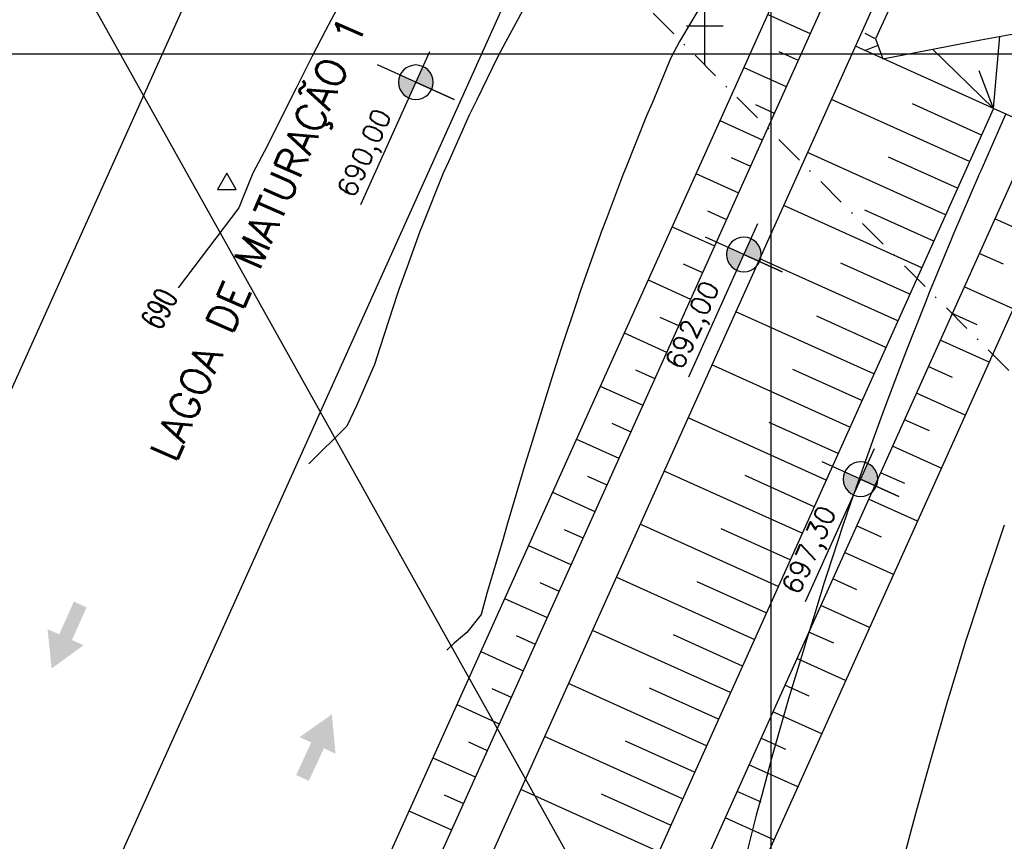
# Model space of a CAD drawing. Header units: millimetres. Extents: x 196436 to 199900, y 8705373 to 8708636.
# Tile 217 of 238: x 199335 to 199420, y 8707732 to 8707803. Entities that reach past the tile are written whole.
import ezdxf
from ezdxf.enums import TextEntityAlignment as Align

# ---------------------------------------------------------------- set-up
doc = ezdxf.new("R2010")
doc.units = ezdxf.units.MM
doc.header["$LTSCALE"] = 5
doc.linetypes.add('DASHDOT', pattern=[1, 0.5, -0.25, 0, -0.25])
for name, color, linetype in [('$CURVAS1', 30, 'Continuous'), ('$CURVAS2', 40, 'Continuous'), ('-CHICANA', 4, 'Continuous'), ('CAIXA', 7, 'Continuous'), ('CERCA', 3, 'CERCA_LINE'), ('DIM', 7, 'Continuous'), ('LAGOA', 3, 'Continuous'), ('LAGOAS', 6, 'Continuous'), ('LINHA_TRANS', 4, 'DASHDOT'), ('MALHA', 9, 'Continuous'), ('PONTE', 3, 'Continuous'), ('POSTE', 3, 'Continuous'), ('TER-BERMA', 4, 'Continuous'), ('TER-COTAS', 7, 'Continuous'), ('TER-OFFSET', 3, 'Continuous'), ('TER-OFFSET-LINHA', 7, 'Continuous'), ('TEXTO$CURVA', 2, 'Continuous'), ('TXT_COORD', 3, 'Continuous')]:
    doc.layers.add(name, color=color, linetype=linetype)
doc.styles.add('GEOSIS', font='ROMANS.SHX')
doc.styles.add('ROMANS', font='romans.shx', dxfattribs={"width": 0.85})
doc.linetypes.add('CERCA_LINE', pattern='A,0.5,-0.2,["X",Standard,S=0.1,R=0,X=-0.1,Y=-0.05],-0.25', length=0.95)
doc.dimstyles.new('COTA-500-EXTERNA', dxfattribs={"dimtxt": 2, "dimasz": 1.5, "dimexe": 0, "dimexo": 3, "dimgap": 0.5, "dimtad": 1, "dimzin": 4, "dimdsep": 46, "dimtxsty": 'ROMANS', "dimblk1": 'DOT1', "dimblk2": 'DOT1', "dimsah": 1, "dimcen": 0.2, "dimclrd": 256, "dimclre": 256, "dimclrt": 2, "dimadec": 0, "dimazin": 0, "dimtfac": 1, "dimtix": 1, "dimtmove": 2, "dimatfit": 3, "dimldrblk": 'DOT1', "dimfxl": 0, "dimtvp": 0.025, "dimtolj": 1, "dimtzin": 4, "dimlwd": -1, "dimlwe": -1, "dimarcsym": 0})

# ---------------------------------------------------------------- blocks, each defined once
blk = doc.blocks.new('A$C55C26645')
h = blk.add_hatch(color=2)
h.paths.add_polyline_path([(68.45, 12.67), (68.45, 21.47), (59.65, 21.47, 0.414214)])
h.paths.add_polyline_path([(68.45, 30.27), (68.45, 21.47), (77.25, 21.47, 0.414214)])
at = {"color": 7, "linetype": 'Continuous'}
blk.add_line((85.45, 21.47), (0, 21.47), dxfattribs=at)
blk.add_lwpolyline([(68.45, 21.47), (68.45, 42.86), (68.45, 0)], dxfattribs=at)
blk.add_circle((68.45, 21.47), 8.8, dxfattribs=at)
at = {"color": 3, "style": 'ROMANS'}
blk.add_attdef('226,00', (1.58, 25.75), '', height=10, dxfattribs=at)
blk = doc.blocks.new('A$C0C100BE6')
blk.add_hatch(color=7).paths.add_polyline_path([(0.772, 0.604), (0.956, 0.808), (1.217, 0), (0.387, 0.178), (0.571, 0.381), (0, 0.898), (0.201, 1.12)])
blk = doc.blocks.new('DOT1')
for q in [(0, 3.36), (0, -3.36)]:
    blk.add_line((0, 0), q)
at = {"linetype": 'ByBlock'}
blk.add_line((0, 0), (-1.2, 0), dxfattribs=at)
at = {"color": 0, "linetype": 'ByBlock', "const_width": 0.36}
blk.add_lwpolyline([(-0.18, 0, 1), (0.18, 0, 1)], format="xyb", close=True, dxfattribs=at)
blk = doc.blocks.new('*D79')
at = {"layer": 'Defpoints', "color": 0}
for p in [(199200.589, 8707769.175, -1), (199537.808, 8707617.643, -1), (199520.526, 8707579.286)]:
    blk.add_point(p, dxfattribs=at)
at = {"layer": 'DIM'}
for p, q in [((199199.357, 8707766.44), (199183.459, 8707731.153)), ((199184.826, 8707730.537), (199519.158, 8707579.903)), ((199536.576, 8707614.908), (199520.526, 8707579.286))]:
    blk.add_line(p, q, dxfattribs=at)
at = {"layer": 'DIM', "xscale": 1.5, "yscale": 1.5, "zscale": 1.5}
for p, rotation in [((199183.459, 8707731.153), 155.7458953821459), ((199520.526, 8707579.286), 335.7458953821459)]:
    blk.add_blockref('DOT1', p, dxfattribs=dict(at, rotation=rotation))
at = {"layer": 'DIM', "color": 2, "insert": (199356.132, 8707656.328), "char_height": 2, "attachment_point": 5, "rotation": 335.7459, "style": 'ROMANS'}
blk.add_mtext('\\A1;369.70', dxfattribs=at)
blk = doc.blocks.new('*D81')
at = {"layer": 'Defpoints', "color": 0}
for p in [(199629.982, 8707853.205, -1), (199160.458, 8707754.352, -1), (199553.968, 8707587.887), (199556.52, 8707575.905, -1), (199556.52, 8707575.905, -1)]:
    blk.add_point(p, dxfattribs=at)
at = {"layer": 'DIM'}
blk.add_arc((199556.52, 8707575.905), 12.251, 82.18169, 148.72638, dxfattribs=at)
at = {"layer": 'DIM', "xscale": 1.5, "yscale": 1.5, "zscale": 1.5}
for p, rotation in [((199559.658, 8707587.748), 348.6719272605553), ((199545.35, 8707580.938), 242.2361372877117)]:
    blk.add_blockref('DOT1', p, dxfattribs=dict(at, rotation=rotation))
at = {"layer": 'DIM', "color": 2, "insert": (199550.61, 8707588.321), "char_height": 2, "attachment_point": 5, "rotation": 25.45403, "style": 'ROMANS'}
blk.add_mtext('\\A1;81°', dxfattribs=at)
blk = doc.blocks.new('*D82')
at = {"layer": 'Defpoints', "color": 0}
for p in [(199276.71, 8708012.372, -1), (199629.982, 8707853.205, -1), (199629.982, 8707853.205, -1), (199611.205, 8707850.27), (199556.52, 8707575.905, -1)]:
    blk.add_point(p, dxfattribs=at)
at = {"layer": 'DIM'}
blk.add_arc((199629.982, 8707853.205), 19.004, 160.26936, 250.63871, dxfattribs=at)
at = {"layer": 'DIM', "xscale": 1.5, "yscale": 1.5, "zscale": 1.5}
for p, rotation in [((199612.655, 8707861.011), 68.00762625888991), ((199625.115, 8707834.834), 342.9004382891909)]:
    blk.add_blockref('DOT1', p, dxfattribs=dict(at, rotation=rotation))
at = {"layer": 'DIM', "color": 2, "insert": (199614.177, 8707845.681), "char_height": 2, "attachment_point": 5, "rotation": 295.45403, "style": 'ROMANS'}
blk.add_mtext('\\A1;99°', dxfattribs=at)
blk = doc.blocks.new('*D86')
at = {"layer": 'Defpoints', "color": 0}
for p in [(199276.71, 8708012.372, -1), (199276.71, 8708012.372, -1), (199278.882, 8707990.79), (199629.982, 8707853.205, -1), (199160.458, 8707754.352, -1)]:
    blk.add_point(p, dxfattribs=at)
at = {"layer": 'DIM'}
blk.add_arc((199276.71, 8708012.372), 21.691, 249.70881, 331.78298, dxfattribs=at)
at = {"layer": 'DIM', "xscale": 1.5, "yscale": 1.5, "zscale": 1.5}
for p, rotation in [((199296.487, 8708003.462), 63.76443569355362), ((199267.8, 8707992.596), 157.7273550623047)]:
    blk.add_blockref('DOT1', p, dxfattribs=dict(at, rotation=rotation))
at = {"layer": 'DIM', "color": 2, "insert": (199283.862, 8707993.49), "char_height": 2, "attachment_point": 5, "rotation": 20.7459, "style": 'ROMANS'}
blk.add_mtext('\\A1;90°', dxfattribs=at)
blk = doc.blocks.new('*D87')
at = {"layer": 'Defpoints', "color": 0}
for p in [(199276.71, 8708012.372, -1), (199175.31, 8707765.043), (199160.458, 8707754.352, -1), (199160.458, 8707754.352, -1), (199556.52, 8707575.905, -1)]:
    blk.add_point(p, dxfattribs=at)
at = {"layer": 'DIM'}
blk.add_arc((199160.458, 8707754.352), 18.3, 340.44369, 61.0481, dxfattribs=at)
at = {"layer": 'DIM', "xscale": 1.5, "yscale": 1.5, "zscale": 1.5}
for p, rotation in [((199167.975, 8707771.037), 153.3969975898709), ((199177.142, 8707746.835), 248.0947931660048)]:
    blk.add_blockref('DOT1', p, dxfattribs=dict(at, rotation=rotation))
at = {"layer": 'DIM', "color": 2, "insert": (199178.974, 8707761.366), "char_height": 2, "attachment_point": 5, "rotation": 290.7459, "style": 'ROMANS'}
blk.add_mtext('\\A1;90°', dxfattribs=at)

msp = doc.modelspace()

# ---------------------------------------------------------------- linework, layer by layer
at = {"layer": '$CURVAS1'}
for points in [[(199363.204, 8707804.788, 690), (199361.755, 8707802.016, 690), (199360.615, 8707799.799, 690), (199359.217, 8707797.059, 690), (199358.069, 8707794.81, 690), (199356.719, 8707792.022, 690), (199355.528, 8707789.821, 690), (199355.315, 8707789.268, 690), (199354.298, 8707786.786, 690), (199349.079, 8707779.922, 690)], [(199420.048, 8707759.538, 695), (199419.082, 8707756.714, 695), (199418.339, 8707754.546, 695), (199417.078, 8707750.677, 695), (199416.717, 8707749.553, 695), (199415.333, 8707744.992, 695), (199415.201, 8707744.56, 695), (199415.169, 8707744.45, 695), (199413.765, 8707739.566, 695), (199413.343, 8707738.053, 695), (199412.366, 8707734.572, 695), (199411.567, 8707731.556, 695)]]:
    msp.add_polyline3d(points, dxfattribs=at)
at = {"layer": '$CURVAS2'}
for points in [[(199379.223, 8707804.718, 691), (199377.215, 8707801.019, 691), (199376.529, 8707799.729, 691), (199374.711, 8707795.994, 691), (199374.094, 8707794.74, 691), (199372.317, 8707790.747, 691), (199371.864, 8707789.75, 691), (199370.05, 8707785.243, 691), (199369.853, 8707784.759, 691), (199368.756, 8707781.722, 691), (199368.046, 8707779.766, 691), (199367.935, 8707779.431, 691), (199366.417, 8707774.773, 691), (199365.967, 8707773.321, 691), (199364.417, 8707769.782, 691), (199363.591, 8707768.037, 691), (199360.307, 8707764.8, 691)], [(199394.272, 8707804.652, 692), (199392.161, 8707801.062, 692), (199391.394, 8707799.664, 692), (199389.791, 8707795.766, 692), (199389.302, 8707794.673, 692), (199387.542, 8707790.226, 692), (199387.316, 8707789.682, 692), (199385.846, 8707785.79, 692), (199385.431, 8707784.69, 692), (199385.373, 8707784.523, 692), (199383.656, 8707779.698, 692), (199383.302, 8707778.623, 692), (199381.997, 8707774.705, 692), (199381.314, 8707772.553, 692), (199380.414, 8707769.712, 692), (199379.386, 8707766.364, 692), (199378.88, 8707764.719, 692), (199377.499, 8707760.09, 692), (199377.391, 8707759.725, 692), (199376.998, 8707758.373, 692), (199375.914, 8707754.732, 692), (199375.632, 8707753.777, 692), (199375.113, 8707751.862, 692), (199373.891, 8707750.314, 692), (199372.804, 8707749.409, 692), (199372.168, 8707748.818, 692)], [(199420.175, 8707794.858, 694), (199420.029, 8707794.539, 694), (199418.027, 8707789.974, 694), (199417.839, 8707789.548, 694), (199417.826, 8707789.519, 694), (199415.69, 8707784.558, 694), (199415.506, 8707784.121, 694), (199413.625, 8707779.567, 694), (199413.242, 8707778.612, 694), (199411.64, 8707774.575, 694), (199411.032, 8707772.992, 694), (199409.744, 8707769.584, 694), (199408.889, 8707767.236, 694), (199407.943, 8707764.591, 694), (199406.812, 8707761.348, 694), (199406.215, 8707759.599, 694), (199404.812, 8707755.304, 694), (199404.585, 8707754.606, 694), (199403.676, 8707751.672, 694), (199403.036, 8707749.613, 694), (199402.886, 8707749.11, 694), (199401.526, 8707744.619, 694), (199401.007, 8707742.822, 694), (199400.091, 8707739.626, 694), (199399.209, 8707736.369, 694), (199398.744, 8707734.631, 694), (199397.508, 8707729.72, 694)]]:
    msp.add_polyline3d(points, dxfattribs=at)
at = {"layer": '-CHICANA'}
for p, q in [((199323.278, 8707745.705, 1), (199401.327, 8707918.934, 1)), ((199335.801, 8707712.642, 1), (199413.85, 8707885.871, 1))]:
    msp.add_line(p, q, dxfattribs=at)
at = {"layer": 'CERCA', "ltscale": 2}
msp.add_lwpolyline([(199535.183, 8707458.353), (199335.38, 8707815.673), (199316.526, 8707803.678)], dxfattribs=at)
at = {"layer": 'LAGOA', "color": 3, "elevation": 1}
msp.add_lwpolyline([(199446.913, 8707898.395), (199358.595, 8707702.373), (199290.215, 8707733.181), (199378.533, 8707929.204)], close=True, dxfattribs=at)
at = {"layer": 'LINHA_TRANS', "color": 7}
msp.add_lwpolyline([(199281.954, 8707911.943), (199615.687, 8707576.643), (199615.687, 8707576.643)], dxfattribs=at)
at = {"layer": 'MALHA'}
for p, q in [((199400, 8708300), (199400, 8706900)), ((199400, 8708300), (199400, 8706900)), ((199000, 8707800), (199900, 8707800))]:
    msp.add_line(p, q, dxfattribs=at)
at = {"layer": 'PONTE'}
msp.add_point((199394.319, 8707799.05, 692.228), dxfattribs=at)
at = {"layer": 'POSTE'}
for p, q in [((199394.317, 8707799.053), (199394.339, 8707804.093)), ((199392.756, 8707802.42), (199395.906, 8707802.406))]:
    msp.add_line(p, q, dxfattribs=at)
at = {"layer": 'TER-BERMA'}
for p, q in [((199360.599, 8707697.083, 1), (199452.203, 8707900.399, 1)), ((199419.116, 8707795.315, 1), (199372.451, 8707691.742, 1)), ((199477.102, 8707769.189, 1), (199419.116, 8707795.315, 1)), ((199421.12, 8707790.025, 1), (199377.741, 8707693.746, 1))]:
    msp.add_line(p, q, dxfattribs=at)
at = {"layer": 'TER-BERMA', "elevation": 1}
msp.add_lwpolyline([(199446.913, 8707898.395), (199358.595, 8707702.373), (199290.215, 8707733.181), (199378.533, 8707929.204)], close=True, dxfattribs=at)
at = {"layer": 'TER-COTAS'}
for q in [(199419.657, 8707801.512), (199413.866, 8707800.408), (199417.9, 8707798.541)]:
    msp.add_line((199419.116, 8707795.315), q, dxfattribs=at)
at = {"layer": 'TER-OFFSET'}
for p, q in [((199427.574, 8707841.3), (199408.972, 8707801.302)), ((199408.972, 8707801.302), (199409.627, 8707799.591)), ((199423.424, 8707783.942, 1), (199383.825, 8707696.051, 1))]:
    msp.add_line(p, q, dxfattribs=at)
at = {"layer": 'TER-OFFSET', "elevation": 1}
msp.add_lwpolyline([(199441.623, 8707896.391), (199356.591, 8707707.663), (199295.505, 8707735.185), (199380.537, 8707923.914)], close=True, dxfattribs=at)
at = {"layer": 'TER-OFFSET'}
msp.add_lwpolyline([(199409.627, 8707799.591), (199418.044, 8707801.213), (199422.113, 8707801.967), (199436.308, 8707793.062), (199453.345, 8707782.189), (199465.615, 8707774.365)], dxfattribs=at)
at = {"layer": 'TER-OFFSET-LINHA'}
for p, q in [((199399.723, 8707803.395, 34.681), (199403.37, 8707801.752, 34.681)), ((199400.691, 8707800.217, 34.681), (199402.343, 8707799.472, 34.681)), ((199397.669, 8707798.836, 34.681), (199401.316, 8707797.193, 34.681)), ((199398.669, 8707795.644, 34.681), (199400.289, 8707794.914, 34.681)), ((199395.615, 8707794.277, 34.681), (199399.262, 8707792.634, 34.681)), ((199396.583, 8707791.099, 34.681), (199398.235, 8707790.355, 34.681)), ((199393.561, 8707789.719, 34.681), (199397.208, 8707788.076, 34.681)), ((199394.561, 8707786.526, 34.681), (199396.181, 8707785.796, 34.681)), ((199391.508, 8707785.16, 34.681), (199395.155, 8707783.517, 34.681)), ((199423.424, 8707783.942, 1), (199419.23, 8707785.831, 1)), ((199419.974, 8707781.935, 1), (199417.897, 8707782.871, 1)), ((199392.475, 8707781.982, 34.681), (199394.128, 8707781.238, 34.681)), ((199389.454, 8707780.601, 34.681), (199393.101, 8707778.958, 34.681)), ((199420.795, 8707778.107, 1), (199416.601, 8707779.996, 1)), ((199417.717, 8707776.751, 1), (199415.574, 8707777.717, 1)), ((199390.453, 8707777.409, 34.681), (199392.074, 8707776.679, 34.681)), ((199387.4, 8707776.043, 34.681), (199391.047, 8707774.4, 34.681)), ((199418.741, 8707773.548, 1), (199414.547, 8707775.437, 1)), ((199388.367, 8707772.865, 34.681), (199390.02, 8707772.12, 34.681)), ((199415.598, 8707772.222, 1), (199413.52, 8707773.158, 1)), ((199385.346, 8707771.484, 34.681), (199388.993, 8707769.841, 34.681)), ((199416.687, 8707768.989, 1), (199412.493, 8707770.879, 1)), ((199386.346, 8707768.292, 34.681), (199387.966, 8707767.562, 34.681)), ((199413.609, 8707767.634, 1), (199411.466, 8707768.599, 1)), ((199383.292, 8707766.925, 34.681), (199386.939, 8707765.282, 34.681)), ((199414.633, 8707764.431, 1), (199410.44, 8707766.32, 1)), ((199411.49, 8707763.105, 1), (199409.413, 8707764.041, 1)), ((199384.26, 8707763.747, 34.681), (199385.912, 8707763.003, 34.681)), ((199381.238, 8707762.367, 34.681), (199384.885, 8707760.724, 34.681)), ((199412.58, 8707759.872, 1), (199408.386, 8707761.761, 1)), ((199382.238, 8707759.174, 34.681), (199383.858, 8707758.444, 34.681)), ((199409.502, 8707758.517, 1), (199407.359, 8707759.482, 1)), ((199379.184, 8707757.808, 34.681), (199382.831, 8707756.165, 34.681)), ((199410.526, 8707755.313, 1), (199406.332, 8707757.203, 1)), ((199380.152, 8707754.63, 34.681), (199381.804, 8707753.886, 34.681)), ((199407.382, 8707753.988, 1), (199405.305, 8707754.923, 1)), ((199377.13, 8707753.249, 34.681), (199380.777, 8707751.606, 34.681)), ((199408.472, 8707750.755, 1), (199404.278, 8707752.644, 1)), ((199378.13, 8707750.057, 34.681), (199379.75, 8707749.327, 34.681)), ((199405.394, 8707749.399, 1), (199403.251, 8707750.365, 1)), ((199375.076, 8707748.691, 34.681), (199378.723, 8707747.048, 34.681)), ((199406.418, 8707746.196, 1), (199402.224, 8707748.085, 1)), ((199376.044, 8707745.513, 34.681), (199377.696, 8707744.768, 34.681)), ((199403.274, 8707744.87, 1), (199401.197, 8707745.806, 1)), ((199373.022, 8707744.132, 34.681), (199376.669, 8707742.489, 34.681)), ((199404.364, 8707741.637, 1), (199400.17, 8707743.527, 1)), ((199401.286, 8707740.282, 1), (199399.143, 8707741.247, 1)), ((199374.022, 8707740.94, 34.681), (199375.642, 8707740.21, 34.681)), ((199370.968, 8707739.573, 34.681), (199374.615, 8707737.93, 34.681)), ((199402.31, 8707737.079, 1), (199398.116, 8707738.968, 1)), ((199371.936, 8707736.395, 34.681), (199373.588, 8707735.651, 34.681)), ((199399.166, 8707735.753, 1), (199397.089, 8707736.689, 1)), ((199368.914, 8707735.015, 34.681), (199372.561, 8707733.372, 34.681)), ((199400.256, 8707732.52, 1), (199396.062, 8707734.409, 1))]:
    msp.add_line(p, q, dxfattribs=at)
at = {"layer": 'TER-OFFSET-LINHA', "flags": 128}
for points in [[(199408.972, 8707801.302), (199408.091, 8707801.762)], [(199419.116, 8707795.315), (199407.264, 8707800.655)], [(199409.197, 8707800.713), (199408.045, 8707800.272)], [(199417.062, 8707790.757), (199405.21, 8707796.097)], [(199418.089, 8707793.036), (199412.163, 8707795.706)], [(199415.008, 8707786.198), (199403.156, 8707791.538)], [(199416.035, 8707788.477), (199410.109, 8707791.147)], [(199412.954, 8707781.639), (199401.102, 8707786.979)], [(199413.981, 8707783.919), (199408.055, 8707786.589)], [(199410.9, 8707777.081), (199399.048, 8707782.421)], [(199411.927, 8707779.36), (199406.001, 8707782.03)], [(199408.847, 8707772.522), (199396.994, 8707777.862)], [(199409.873, 8707774.801), (199403.947, 8707777.471)], [(199406.793, 8707767.963), (199394.94, 8707773.303)], [(199407.82, 8707770.243), (199401.893, 8707772.913)], [(199404.739, 8707763.405), (199392.886, 8707768.745)], [(199405.766, 8707765.684), (199399.839, 8707768.354)], [(199402.685, 8707758.846), (199390.832, 8707764.186)], [(199403.712, 8707761.125), (199397.785, 8707763.795)], [(199400.631, 8707754.287), (199388.778, 8707759.627)], [(199401.658, 8707756.567), (199395.732, 8707759.237)], [(199398.577, 8707749.729), (199386.724, 8707755.069)], [(199399.604, 8707752.008), (199393.678, 8707754.678)], [(199396.523, 8707745.17), (199384.67, 8707750.51)], [(199397.55, 8707747.449), (199391.624, 8707750.119)], [(199394.469, 8707740.611), (199382.617, 8707745.951)], [(199395.496, 8707742.891), (199389.57, 8707745.561)], [(199392.415, 8707736.053), (199380.563, 8707741.393)], [(199393.442, 8707738.332), (199387.516, 8707741.002)], [(199390.361, 8707731.494), (199378.509, 8707736.834)], [(199391.388, 8707733.773), (199385.462, 8707736.443)]]:
    msp.add_lwpolyline(points, dxfattribs=at)
at = {"layer": 'TXT_COORD'}
msp.add_lwpolyline([(199353.27, 8707789.749), (199352.467, 8707788.359), (199354.072, 8707788.359)], close=True, dxfattribs=at)

# ---------------------------------------------------------------- block references
at = {"layer": 'CAIXA', "yscale": 3.999999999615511, "zscale": 4}
for p, xscale, rotation in [((199342.679, 8707749.205, 343), -4.000000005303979, 23.82133673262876), ((199357.82, 8707741.395, 343), -3.999999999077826, 203.0918001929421)]:
    msp.add_blockref('A$C0C100BE6', p, dxfattribs=dict(at, xscale=xscale, rotation=rotation))
at = {"layer": 'LAGOA'}
ref = msp.add_blockref('A$C55C26645', (199361.456, 8707788.521), dxfattribs=dict(at, xscale=-0.1687499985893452, yscale=0.168749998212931, zscale=0.1687499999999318, rotation=245.7458953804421))
ref.add_attrib('226,00', '690,00', (199364.196, 8707787.532), dxfattribs={"layer": '0', "color": 3, "height": 1.6875, "rotation": 65.7459, "style": 'ROMANS'})
ref = msp.add_blockref('A$C55C26645', (199389.63, 8707773.743), dxfattribs=dict(at, xscale=-0.1687499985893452, yscale=0.168749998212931, zscale=0.1687499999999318, rotation=245.7458953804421))
ref.add_attrib('226,00', '692,00', (199392.369, 8707772.754), dxfattribs={"layer": '0', "color": 3, "height": 1.6875, "rotation": 65.7459, "style": 'ROMANS'})
ref = msp.add_blockref('A$C55C26645', (199399.654, 8707754.444), dxfattribs=dict(at, xscale=-0.1687499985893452, yscale=0.168749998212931, zscale=0.1687499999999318, rotation=245.7458953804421))
ref.add_attrib('226,00', '697,30', (199402.394, 8707753.456), dxfattribs={"layer": '0', "color": 3, "height": 1.6875, "rotation": 65.7459, "style": 'ROMANS'})

# ---------------------------------------------------------------- texts
at = {"layer": 'LAGOAS', "color": 4, "style": 'ROMANS'}
msp.add_text('LAGOA DE MATURAÇÃO 1', height=2.5, rotation=66.39198, dxfattribs=at).set_placement((199357.795, 8707783.352, 343), align=Align.BOTTOM_CENTER)
at = {"layer": 'TEXTO$CURVA', "style": 'GEOSIS', "width": 0.65}
msp.add_text('690', height=2, rotation=62.7984, dxfattribs=at).set_placement((199348.886, 8707777.381, 345), align=Align.BOTTOM_CENTER)

# ---------------------------------------------------------------- dimensions: what is measured, and where the dimension line sits
at = {"layer": 'DIM'}
for base, line1, line2, picture, middle in [((199278.882, 8707990.79), ((199276.71, 8708012.372), (199629.982, 8707853.205)), ((199160.458, 8707754.352), (199276.71, 8708012.372)), '*D86', (199283.862, 8707993.49, 1)), ((199175.31, 8707765.043), ((199160.458, 8707754.352), (199276.71, 8708012.372)), ((199160.458, 8707754.352), (199556.52, 8707575.905)), '*D87', (199178.974, 8707761.366, 1)), ((199611.205, 8707850.27), ((199276.71, 8708012.372), (199629.982, 8707853.205)), ((199556.52, 8707575.905), (199629.982, 8707853.205)), '*D82', (199614.177, 8707845.681, 1)), ((199553.968, 8707587.887), ((199556.52, 8707575.905), (199629.982, 8707853.205)), ((199160.458, 8707754.352), (199556.52, 8707575.905)), '*D81', (199550.61, 8707588.321, 1))]:
    dim = msp.add_angular_dim_2l(base=base, line1=line1, line2=line2, dimstyle='COTA-500-EXTERNA', dxfattribs=at)
    dim.commit()
    dim.dimension.update_dxf_attribs({"geometry": picture, "text_midpoint": middle})
dim = msp.add_linear_dim(base=(199520.526, 8707579.286, 1), p1=(199200.589, 8707769.175), p2=(199537.808, 8707617.643), angle=335.7459, dimstyle='COTA-500-EXTERNA', dxfattribs=at)
dim.commit()
dim.dimension.update_dxf_attribs({"geometry": '*D79', "text_midpoint": (199356.132, 8707656.328, 1), "dimtype": 160})

doc.saveas('drawing.dxf')
